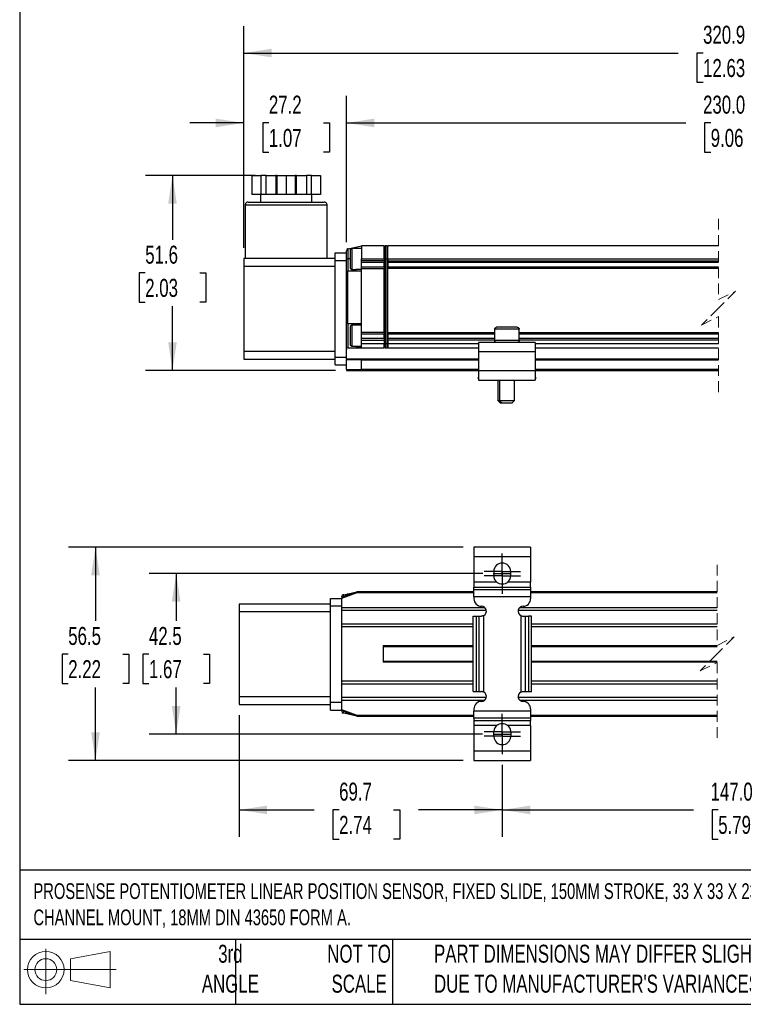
# Model space of a CAD drawing. Header units: millimetres. Extents: x 14 to 614, y 14 to 471.
# Tile 1 of 8: x 14 to 206, y 14 to 275. Entities that reach past the tile are written whole.
import ezdxf

# ---------------------------------------------------------------- set-up
doc = ezdxf.new("R2010")
doc.units = ezdxf.units.MM
doc.header["$LTSCALE"] = 2.25
doc.linetypes.add('CENTERX2', pattern=[20.32, 12.7, -2.54, 2.54, -2.54])
doc.linetypes.add('HIDDEN', pattern=[1.905, 1.27, -0.635])
doc.layers.add('CENTER', color=40, linetype='CENTERX2')
doc.layers.add('DIMENSIONS', color=140, linetype='Continuous', lineweight=25)
doc.layers.add('TEXT', color=140, linetype='Continuous', lineweight=25)
doc.styles.add('SLDTEXTSTYLE0', font='TXT', dxfattribs={"width": 0.7})
doc.dimstyles.new('SLDDIMSTYLE0', dxfattribs={"dimtxt": 4.855518, "dimasz": 7.4295, "dimexe": 0, "dimexo": 0.0625, "dimgap": 1.213879, "dimtad": 0, "dimtih": 1, "dimtoh": 1, "dimrnd": 1e-09, "dimzin": 12, "dimdsep": 46, "dimtxsty": 'SLDTEXTSTYLE0', "dimsah": 1, "dimcen": 0.09, "dimadec": 0, "dimazin": 3, "dimtfac": 1, "dimtofl": 0, "dimtmove": 0, "dimatfit": 3, "dimfxl": 0, "dimfrac": 2, "dimtolj": 1, "dimtzin": 12, "dimarcsym": 0})
doc.dimstyles.new('SLDDIMSTYLE1', dxfattribs={"dimtxt": 4.855518, "dimasz": 7.4295, "dimexe": 0, "dimexo": 0.0625, "dimgap": 1.213879, "dimtad": 0, "dimtih": 1, "dimtoh": 1, "dimrnd": 1e-09, "dimzin": 12, "dimdsep": 46, "dimtxsty": 'SLDTEXTSTYLE0', "dimsah": 1, "dimcen": 0.09, "dimadec": 0, "dimazin": 3, "dimtfac": 1, "dimtmove": 0, "dimatfit": 0, "dimfxl": 0, "dimfrac": 2, "dimtolj": 1, "dimtzin": 12, "dimarcsym": 0})
doc.dimstyles.new('SLDDIMSTYLE2', dxfattribs={"dimtxt": 4.855518, "dimasz": 7.4295, "dimexe": 0, "dimexo": 0.0625, "dimgap": 1.213879, "dimtad": 0, "dimtih": 1, "dimtoh": 1, "dimrnd": 1e-09, "dimzin": 4, "dimdsep": 46, "dimtxsty": 'SLDTEXTSTYLE0', "dimsah": 1, "dimcen": 0.09, "dimadec": 0, "dimazin": 1, "dimtfac": 1, "dimtofl": 0, "dimtmove": 0, "dimatfit": 3, "dimfxl": 0, "dimfrac": 2, "dimtolj": 1, "dimtzin": 12, "dimarcsym": 0})

# ---------------------------------------------------------------- blocks, each defined once
blk = doc.blocks.new('Block11')
at = {"color": 7, "linetype": 'Continuous', "lineweight": 18}
for p, q in [((5.82, 11.95), (5.82, 0)), ((12.33, 9.38), (22.89, 11.32)), ((22.89, 11.32), (22.89, 1.65)), ((12.33, 3.59), (12.33, 9.38)), ((0, 6.48), (24.47, 6.48)), ((12.33, 3.59), (22.89, 1.65))]:
    blk.add_line(p, q, dxfattribs=at)
for radius in [4.84, 2.89]:
    blk.add_circle((5.82, 6.48), radius, dxfattribs=at)
blk = doc.blocks.new('Block12')
at = {"color": 7, "linetype": 'Continuous'}
blk.add_blockref('Block11', (0, 0), dxfattribs=at)
blk = doc.blocks.new('_D')
at = {"layer": 'DIMENSIONS'}
for p, q in [((76.67, 233.84), (47.6, 233.84)), ((54.75, 233.84), (54.75, 216.85)), ((47.53, 208.05), (45.9, 208.05)), ((45.9, 208.05), (45.9, 200.33)), ((61.96, 208.05), (63.59, 208.05)), ((63.59, 208.05), (63.59, 200.33)), ((45.9, 200.33), (47.53, 200.33)), ((54.75, 182.24), (54.75, 199.24)), ((63.59, 200.33), (61.96, 200.33)), ((97.96, 182.24), (47.6, 182.24))]:
    blk.add_line(p, q, dxfattribs=at)
for points in [[(54.75, 233.84), (53.61, 226.41), (55.89, 226.41)], [(54.75, 182.24), (55.89, 189.67), (53.61, 189.67)]]:
    blk.add_solid(points, dxfattribs=at)
at = {"layer": 'DIMENSIONS', "char_height": 4.762, "attachment_point": 1, "style": 'SLDTEXTSTYLE0'}
for s, insert in [('51.6', (47.53, 215.27)), ('2.03', (47.53, 206.47))]:
    blk.add_mtext(s, dxfattribs=dict(at, insert=insert))
blk = doc.blocks.new('_D_1')
at = {"layer": 'DIMENSIONS'}
for p, q in [((73.62, 214.69), (73.62, 254.93)), ((100.82, 216.19), (100.82, 254.93)), ((73.62, 247.78), (59.33, 247.78)), ((80.28, 247.78), (78.65, 247.78)), ((78.65, 247.78), (78.65, 240.07)), ((94.71, 247.78), (96.34, 247.78)), ((96.34, 247.78), (96.34, 240.07)), ((100.82, 247.78), (115.11, 247.78)), ((78.65, 240.07), (80.28, 240.07)), ((96.34, 240.07), (94.71, 240.07))]:
    blk.add_line(p, q, dxfattribs=at)
for points in [[(73.62, 247.78), (66.19, 248.93), (66.19, 246.64)], [(100.82, 247.78), (108.25, 246.64), (108.25, 248.93)]]:
    blk.add_solid(points, dxfattribs=at)
at = {"layer": 'DIMENSIONS', "char_height": 4.762, "attachment_point": 1, "style": 'SLDTEXTSTYLE0'}
for s, insert in [('27.2', (80.28, 255.01)), ('1.07', (80.28, 246.2))]:
    blk.add_mtext(s, dxfattribs=dict(at, insert=insert))
blk = doc.blocks.new('_D_2')
at = {"layer": 'DIMENSIONS'}
for p, q in [((100.82, 216.19), (100.82, 254.93)), ((327.93, 214.59), (327.93, 254.93)), ((268.21, 250.96), (265.04, 244.61)), ((269.8, 247.78), (268.21, 250.96)), ((100.82, 247.78), (190.71, 247.78)), ((197.29, 247.78), (195.66, 247.78)), ((195.66, 247.78), (195.66, 240.07)), ((211.72, 247.78), (213.35, 247.78)), ((213.35, 247.78), (213.35, 240.07)), ((263.45, 247.78), (218.3, 247.78)), ((265.04, 244.61), (263.45, 247.78)), ((327.93, 247.78), (269.8, 247.78)), ((195.66, 240.07), (197.29, 240.07)), ((213.35, 240.07), (211.72, 240.07))]:
    blk.add_line(p, q, dxfattribs=at)
for points in [[(100.82, 247.78), (108.25, 246.64), (108.25, 248.93)], [(327.93, 247.78), (320.5, 248.93), (320.5, 246.64)]]:
    blk.add_solid(points, dxfattribs=at)
at = {"layer": 'DIMENSIONS', "char_height": 4.762, "attachment_point": 1, "style": 'SLDTEXTSTYLE0'}
for s, insert in [('230.0', (195.27, 255.01)), ('9.06', (197.29, 246.2))]:
    blk.add_mtext(s, dxfattribs=dict(at, insert=insert))
blk = doc.blocks.new('_D_4')
at = {"layer": 'DIMENSIONS'}
for p, q in [((73.62, 214.69), (73.62, 273.45)), ((391.58, 205.09), (391.58, 273.45)), ((267.35, 269.48), (264.17, 263.13)), ((268.94, 266.3), (267.35, 269.48)), ((73.62, 266.3), (188.69, 266.3)), ((195.27, 266.3), (193.64, 266.3)), ((193.64, 266.3), (193.64, 258.58)), ((213.74, 266.3), (215.37, 266.3)), ((215.37, 266.3), (215.37, 258.58)), ((262.59, 266.3), (220.32, 266.3)), ((264.17, 263.13), (262.59, 266.3)), ((391.58, 266.3), (268.94, 266.3)), ((193.64, 258.58), (195.27, 258.58)), ((215.37, 258.58), (213.74, 258.58))]:
    blk.add_line(p, q, dxfattribs=at)
for points in [[(73.62, 266.3), (81.05, 265.16), (81.05, 267.44)], [(391.58, 266.3), (384.15, 267.44), (384.15, 265.16)]]:
    blk.add_solid(points, dxfattribs=at)
at = {"layer": 'DIMENSIONS', "char_height": 4.762, "attachment_point": 1, "style": 'SLDTEXTSTYLE0'}
for s, insert in [('320.9', (195.27, 273.53)), ('12.63', (195.27, 264.72))]:
    blk.add_mtext(s, dxfattribs=dict(at, insert=insert))
blk = doc.blocks.new('SW_BROKEN_VIEW_2')
at = {"color": 0, "linetype": 'CENTERX2'}
for p, q in [((0, 0), (4.56, 0)), ((-0.08, -42.5), (4.65, -42.5))]:
    blk.add_line(p, q, dxfattribs=at)
blk = doc.blocks.new('_D_9')
at = {"layer": 'DIMENSIONS'}
for p, q in [((136.95, 128.38), (48.59, 128.38)), ((55.73, 128.38), (55.73, 115.84)), ((48.52, 107.04), (46.89, 107.04)), ((46.89, 107.04), (46.89, 99.32)), ((62.95, 107.04), (64.58, 107.04)), ((64.58, 107.04), (64.58, 99.32)), ((46.89, 99.32), (48.52, 99.32)), ((64.58, 99.32), (62.95, 99.32)), ((55.73, 85.88), (55.73, 98.23)), ((136.87, 85.88), (48.59, 85.88))]:
    blk.add_line(p, q, dxfattribs=at)
for points in [[(55.73, 128.38), (54.59, 120.95), (56.88, 120.95)], [(55.73, 85.88), (56.88, 93.31), (54.59, 93.31)]]:
    blk.add_solid(points, dxfattribs=at)
at = {"layer": 'DIMENSIONS', "char_height": 4.762, "attachment_point": 1, "style": 'SLDTEXTSTYLE0'}
for s, insert in [('42.5', (48.52, 114.26)), ('1.67', (48.52, 105.46))]:
    blk.add_mtext(s, dxfattribs=dict(at, insert=insert))
blk = doc.blocks.new('_D_14')
at = {"layer": 'DIMENSIONS'}
for p, q in [((142.09, 77.69), (142.09, 58.64)), ((288.66, 77.69), (288.66, 58.64)), ((249.04, 68.96), (245.86, 62.61)), ((250.62, 65.79), (249.04, 68.96)), ((142.09, 65.79), (192.7, 65.79)), ((199.28, 65.79), (197.65, 65.79)), ((197.65, 65.79), (197.65, 58.07)), ((213.71, 65.79), (215.34, 65.79)), ((215.34, 65.79), (215.34, 58.07)), ((244.27, 65.79), (220.29, 65.79)), ((245.86, 62.61), (244.27, 65.79)), ((288.66, 65.79), (250.62, 65.79)), ((197.65, 58.07), (199.28, 58.07)), ((215.34, 58.07), (213.71, 58.07))]:
    blk.add_line(p, q, dxfattribs=at)
for points in [[(142.09, 65.79), (149.52, 64.64), (149.52, 66.93)], [(288.66, 65.79), (281.23, 66.93), (281.23, 64.64)]]:
    blk.add_solid(points, dxfattribs=at)
at = {"layer": 'DIMENSIONS', "char_height": 4.762, "attachment_point": 1, "style": 'SLDTEXTSTYLE0'}
for s, insert in [('147.0', (197.26, 73.01)), ('5.79', (199.28, 64.21))]:
    blk.add_mtext(s, dxfattribs=dict(at, insert=insert))
blk = doc.blocks.new('_D_15')
at = {"layer": 'DIMENSIONS'}
for p, q in [((72.39, 90.87), (72.39, 58.64)), ((142.09, 77.69), (142.09, 58.64)), ((72.39, 65.79), (92.31, 65.79)), ((98.89, 65.79), (97.26, 65.79)), ((97.26, 65.79), (97.26, 58.07)), ((113.32, 65.79), (114.95, 65.79)), ((114.95, 65.79), (114.95, 58.07)), ((142.09, 65.79), (119.9, 65.79)), ((97.26, 58.07), (98.89, 58.07)), ((114.95, 58.07), (113.32, 58.07))]:
    blk.add_line(p, q, dxfattribs=at)
for points in [[(72.39, 65.79), (79.82, 64.64), (79.82, 66.93)], [(142.09, 65.79), (134.66, 66.93), (134.66, 64.64)]]:
    blk.add_solid(points, dxfattribs=at)
at = {"layer": 'DIMENSIONS', "char_height": 4.762, "attachment_point": 1, "style": 'SLDTEXTSTYLE0'}
for s, insert in [('69.7', (98.89, 73.01)), ('2.74', (98.89, 64.21))]:
    blk.add_mtext(s, dxfattribs=dict(at, insert=insert))
blk = doc.blocks.new('_D_16')
at = {"layer": 'DIMENSIONS'}
for p, q in [((131.73, 135.38), (27.21, 135.38)), ((34.35, 135.38), (34.35, 115.84)), ((27.14, 107.04), (25.51, 107.04)), ((25.51, 107.04), (25.51, 99.32)), ((41.57, 107.04), (43.2, 107.04)), ((43.2, 107.04), (43.2, 99.32)), ((25.51, 99.32), (27.14, 99.32)), ((43.2, 99.32), (41.57, 99.32)), ((34.35, 78.88), (34.35, 98.23)), ((131.73, 78.88), (27.21, 78.88))]:
    blk.add_line(p, q, dxfattribs=at)
for points in [[(34.35, 135.38), (33.21, 127.95), (35.5, 127.95)], [(34.35, 78.88), (35.5, 86.31), (33.21, 86.31)]]:
    blk.add_solid(points, dxfattribs=at)
at = {"layer": 'DIMENSIONS', "char_height": 4.762, "attachment_point": 1, "style": 'SLDTEXTSTYLE0'}
for s, insert in [('56.5', (27.14, 114.26)), ('2.22', (27.14, 105.46))]:
    blk.add_mtext(s, dxfattribs=dict(at, insert=insert))
blk = doc.blocks.new('SW_CENTERMARKSYMBOL_4')
at = {"layer": 'CENTER', "color": 0}
for p, q in [((0, 2.54), (0, 4.79)), ((-2.54, 0), (-4.79, 0)), ((0, 0), (-2.54, 0)), ((0, 0), (0, 2.54)), ((0, 0), (0, -2.54)), ((0, 0), (2.54, 0)), ((2.54, 0), (4.79, 0)), ((0, -2.54), (0, -4.79))]:
    blk.add_line(p, q, dxfattribs=at)
blk = doc.blocks.new('SW_CENTERMARKSYMBOL_5')
at = {"layer": 'CENTER', "color": 0}
for p, q in [((0, 2.54), (0, 4.79)), ((-2.54, 0), (-4.79, 0)), ((0, 0), (-2.54, 0)), ((0, 0), (0, 2.54)), ((0, 0), (0, -2.54)), ((0, 0), (2.54, 0)), ((2.54, 0), (4.79, 0)), ((0, -2.54), (0, -4.79))]:
    blk.add_line(p, q, dxfattribs=at)
blk = doc.blocks.new('SW_CENTERMARKSYMBOL_6')
at = {"layer": 'CENTER', "color": 0}
for p, q in [((0, 2.54), (0, 4.79)), ((-2.54, 0), (-4.79, 0)), ((0, 0), (-2.54, 0)), ((0, 0), (0, 2.54)), ((0, 0), (0, -2.54)), ((0, 0), (2.54, 0)), ((2.54, 0), (4.79, 0)), ((0, -2.54), (0, -4.79))]:
    blk.add_line(p, q, dxfattribs=at)
blk = doc.blocks.new('SW_CENTERMARKSYMBOL_7')
at = {"layer": 'CENTER', "color": 0}
for p, q in [((0, 2.54), (0, 4.79)), ((-2.54, 0), (-4.79, 0)), ((0, 0), (-2.54, 0)), ((0, 0), (0, 2.54)), ((0, 0), (0, -2.54)), ((0, 0), (2.54, 0)), ((2.54, 0), (4.79, 0)), ((0, -2.54), (0, -4.79))]:
    blk.add_line(p, q, dxfattribs=at)

msp = doc.modelspace()

# ---------------------------------------------------------------- linework, layer by layer
for p, q in [((75.789, 233.837), (75.789, 228.837)), ((75.789, 233.837), (78.164, 233.837)), ((78.164, 233.837), (78.164, 228.837)), ((79.53, 233.837), (78.164, 233.837)), ((79.53, 228.837), (79.53, 233.837)), ((79.53, 233.837), (82.128, 233.837)), ((82.128, 233.837), (82.128, 228.837)), ((82.494, 233.837), (82.128, 233.837)), ((82.494, 228.837), (82.494, 233.837)), ((82.494, 233.837), (84.869, 233.837)), ((84.869, 233.837), (84.869, 228.837)), ((84.869, 233.837), (87.244, 233.837)), ((87.244, 233.837), (87.244, 228.837)), ((87.61, 233.837), (87.244, 233.837)), ((87.61, 228.837), (87.61, 233.837)), ((87.61, 233.837), (90.208, 233.837)), ((90.208, 233.837), (90.208, 228.837)), ((91.574, 233.837), (90.208, 233.837)), ((91.574, 228.837), (91.574, 233.837)), ((91.574, 233.837), (93.949, 233.837)), ((93.949, 233.837), (93.949, 228.837)), ((78.164, 228.837), (75.789, 228.837)), ((78.069, 228.837), (78.069, 226.837)), ((79.53, 228.837), (78.164, 228.837)), ((82.128, 228.837), (79.53, 228.837)), ((82.494, 228.837), (82.128, 228.837)), ((84.869, 228.837), (82.494, 228.837)), ((87.244, 228.837), (84.869, 228.837)), ((87.61, 228.837), (87.244, 228.837)), ((90.208, 228.837), (87.61, 228.837)), ((91.574, 228.837), (90.208, 228.837)), ((93.949, 228.837), (91.574, 228.837)), ((91.669, 226.837), (91.669, 228.837)), ((74.019, 226.037), (74.019, 211.837)), ((95.719, 226.037), (74.019, 226.037)), ((74.819, 226.837), (93.88, 226.837)), ((93.88, 226.837), (94.919, 226.837)), ((95.719, 211.837), (95.719, 226.037)), ((100.819, 213.337), (100.819, 213.915)), ((101.319, 214.429), (104.819, 215.237)), ((101.319, 211.737), (101.319, 214.429)), ((102.219, 214.537), (101.819, 214.137)), ((101.819, 214.137), (101.819, 209.337)), ((104.819, 214.537), (102.219, 214.537)), ((102.219, 214.537), (102.219, 208.937)), ((110.819, 215.237), (104.819, 215.237)), ((104.819, 215.237), (104.819, 211.737)), ((110.819, 211.737), (110.819, 215.237)), ((111.073, 215.237), (110.819, 214.983)), ((111.073, 215.237), (111.073, 211.737)), ((111.565, 215.237), (111.073, 215.237)), ((111.565, 211.737), (111.565, 215.237)), ((111.565, 215.237), (111.819, 214.983)), ((111.819, 211.737), (111.819, 215.237)), ((199.378, 215.237), (111.819, 215.237)), ((73.619, 211.837), (73.619, 209.837)), ((97.819, 211.837), (73.619, 211.837)), ((97.819, 213.337), (100.819, 213.337)), ((97.819, 211.337), (97.819, 213.337)), ((97.819, 211.337), (100.819, 211.337)), ((97.819, 185.737), (97.819, 211.337)), ((100.819, 211.337), (100.819, 213.337)), ((100.819, 211.737), (101.319, 211.737)), ((100.819, 208.037), (100.819, 211.337)), ((101.319, 208.537), (101.319, 211.737)), ((101.819, 211.737), (101.319, 211.737)), ((104.819, 211.737), (110.819, 211.737)), ((104.819, 211.237), (104.819, 211.737)), ((110.819, 211.737), (110.819, 211.237)), ((111.073, 211.737), (110.819, 211.737)), ((111.073, 211.737), (111.565, 211.737)), ((111.073, 211.737), (111.073, 189.237)), ((111.565, 211.737), (111.819, 211.737)), ((111.565, 189.237), (111.565, 211.737)), ((111.819, 211.737), (199.378, 211.737)), ((111.819, 211.737), (111.819, 211.237)), ((73.619, 209.837), (97.819, 209.837)), ((73.619, 209.837), (73.619, 187.237)), ((101.819, 209.337), (102.219, 208.937)), ((102.219, 208.937), (103.319, 208.937)), ((103.319, 208.987), (103.319, 208.537)), ((104.819, 208.987), (103.319, 208.987)), ((104.819, 210.837), (104.819, 211.237)), ((110.819, 211.237), (104.819, 211.237)), ((110.819, 210.837), (104.819, 210.837)), ((104.819, 209.637), (104.819, 210.837)), ((104.819, 209.237), (104.819, 209.637)), ((104.819, 209.637), (110.819, 209.637)), ((104.819, 208.537), (104.819, 209.237)), ((104.819, 209.237), (110.819, 209.237)), ((110.819, 211.237), (110.819, 210.898)), ((110.819, 209.575), (110.819, 210.898)), ((110.819, 209.575), (110.819, 209.237)), ((110.819, 192.237), (110.819, 209.237)), ((111.819, 211.237), (199.378, 211.237)), ((111.819, 210.898), (111.819, 211.237)), ((111.819, 210.898), (111.819, 209.575)), ((199.378, 210.837), (111.819, 210.837)), ((111.819, 209.637), (199.378, 209.637)), ((111.819, 209.237), (111.819, 209.575)), ((111.819, 192.237), (111.819, 209.237)), ((199.378, 209.237), (111.819, 209.237)), ((100.819, 195.137), (100.819, 208.037)), ((101.207, 194.649), (101.207, 208.524)), ((104.819, 208.537), (101.319, 208.537)), ((104.819, 194.637), (104.819, 208.537)), ((100.819, 185.737), (100.819, 195.137)), ((101.319, 194.637), (104.819, 194.637)), ((101.319, 188.237), (101.319, 194.637)), ((102.219, 194.237), (101.819, 193.837)), ((101.819, 193.837), (101.819, 189.037)), ((103.319, 194.237), (102.219, 194.237)), ((102.219, 194.237), (102.219, 188.637)), ((103.319, 194.637), (103.319, 194.187)), ((104.819, 194.187), (103.319, 194.187)), ((104.819, 192.237), (104.819, 194.637)), ((140.069, 193.137), (140.069, 190.137)), ((146.569, 193.137), (140.069, 193.137)), ((146.069, 193.637), (140.569, 193.637)), ((146.569, 190.137), (146.569, 193.137)), ((110.819, 192.237), (104.819, 192.237)), ((104.819, 191.837), (104.819, 192.237)), ((110.819, 191.837), (104.819, 191.837)), ((104.819, 190.637), (104.819, 191.837)), ((110.819, 190.637), (104.819, 190.637)), ((104.819, 190.237), (104.819, 190.637)), ((110.819, 192.237), (110.819, 191.898)), ((110.819, 190.575), (110.819, 191.898)), ((110.819, 190.575), (110.819, 190.237)), ((111.819, 192.237), (140.069, 192.237)), ((111.819, 191.898), (111.819, 192.237)), ((111.819, 191.898), (111.819, 190.575)), ((140.069, 191.837), (111.819, 191.837)), ((140.069, 190.637), (111.819, 190.637)), ((111.819, 190.237), (111.819, 190.575)), ((146.569, 192.237), (199.378, 192.237)), ((199.378, 191.837), (146.569, 191.837)), ((199.378, 190.637), (146.569, 190.637)), ((101.319, 188.237), (104.819, 188.237)), ((101.819, 189.037), (102.219, 188.637)), ((102.219, 188.637), (104.819, 188.637)), ((103.319, 188.637), (103.319, 188.513)), ((103.319, 188.513), (104.819, 188.513)), ((104.819, 189.237), (104.819, 190.237)), ((104.819, 190.237), (110.819, 190.237)), ((110.819, 189.237), (104.819, 189.237)), ((104.819, 188.237), (104.819, 189.237)), ((104.819, 188.237), (110.819, 188.237)), ((110.819, 190.237), (110.819, 189.237)), ((110.819, 188.237), (110.819, 189.237)), ((111.073, 189.237), (110.819, 189.237)), ((111.073, 188.237), (110.819, 188.491)), ((111.073, 189.237), (111.073, 188.237)), ((111.565, 189.237), (111.073, 189.237)), ((111.073, 188.237), (111.565, 188.237)), ((111.565, 188.237), (111.565, 189.237)), ((111.565, 189.237), (111.819, 189.237)), ((111.565, 188.237), (111.819, 188.491)), ((140.069, 190.237), (111.819, 190.237)), ((111.819, 190.237), (111.819, 189.237)), ((111.819, 189.237), (111.819, 188.237)), ((135.819, 189.237), (111.819, 189.237)), ((111.819, 188.237), (135.819, 188.237)), ((135.819, 189.637), (135.819, 187.137)), ((150.819, 189.637), (135.819, 189.637)), ((146.569, 190.137), (140.069, 190.137)), ((199.378, 190.237), (146.569, 190.237)), ((150.819, 189.637), (150.819, 187.137)), ((199.378, 189.237), (150.819, 189.237)), ((150.819, 188.237), (199.378, 188.237)), ((97.819, 187.237), (73.619, 187.237)), ((73.619, 187.237), (73.619, 185.237)), ((73.619, 185.237), (97.819, 185.237)), ((97.819, 183.737), (97.819, 185.737)), ((97.819, 185.737), (100.819, 185.737)), ((100.819, 185.237), (100.819, 185.737)), ((100.819, 185.237), (100.819, 185.037)), ((104.855, 185.237), (100.819, 185.237)), ((135.819, 185.237), (104.855, 185.237)), ((150.819, 187.137), (135.819, 187.137)), ((135.819, 187.137), (135.819, 182.137)), ((150.819, 187.137), (150.819, 182.137)), ((199.378, 185.237), (150.819, 185.237)), ((97.819, 183.737), (100.819, 183.737)), ((104.819, 185.037), (100.819, 185.037)), ((100.819, 182.437), (100.819, 185.037)), ((104.819, 182.437), (104.819, 185.037)), ((104.819, 185.037), (135.819, 185.037)), ((150.819, 185.037), (199.378, 185.037)), ((100.819, 182.437), (104.819, 182.437)), ((100.819, 182.437), (100.819, 182.237)), ((100.819, 182.237), (104.855, 182.237)), ((135.819, 182.437), (104.819, 182.437)), ((104.855, 182.237), (135.819, 182.237)), ((135.819, 180.457), (135.606, 180.179)), ((135.606, 180.179), (135.819, 180.015)), ((135.819, 182.137), (135.819, 179.637)), ((150.819, 182.137), (135.819, 182.137)), ((199.378, 182.437), (150.819, 182.437)), ((150.819, 182.237), (199.378, 182.237)), ((150.819, 182.137), (150.819, 179.637)), ((151.033, 180.179), (150.819, 180.457)), ((151.033, 180.179), (150.819, 180.015)), ((135.819, 179.637), (150.819, 179.637)), ((136.311, 179.637), (136.398, 179.57)), ((136.398, 179.57), (136.45, 179.637)), ((140.954, 179.637), (140.954, 174.237)), ((141.319, 179.637), (141.319, 174.237)), ((145.319, 174.237), (145.319, 179.637)), ((150.188, 179.637), (150.24, 179.57)), ((150.327, 179.637), (150.24, 179.57)), ((140.954, 174.237), (141.554, 173.637)), ((140.954, 174.237), (141.319, 174.237)), ((141.319, 174.237), (141.919, 173.637)), ((141.319, 174.237), (145.319, 174.237)), ((141.554, 173.637), (141.919, 173.637)), ((141.919, 173.637), (144.719, 173.637)), ((144.719, 173.637), (145.319, 174.237)), ((149.59, 135.384), (134.59, 135.384)), ((134.59, 135.384), (134.59, 132.884)), ((149.59, 135.384), (149.59, 132.884)), ((134.59, 132.884), (149.59, 132.884)), ((134.59, 132.884), (134.59, 126.086)), ((149.59, 132.884), (149.59, 126.086)), ((139.84, 128.934), (139.84, 128.764)), ((139.84, 128.004), (139.84, 127.834)), ((144.34, 128.764), (144.34, 128.934)), ((144.34, 127.834), (144.34, 128.004)), ((140.674, 126.086), (134.59, 126.086)), ((134.59, 126.086), (134.59, 124.836)), ((140.995, 125.88), (140.801, 125.956)), ((143.378, 125.955), (142.973, 125.799)), ((149.59, 126.086), (143.506, 126.086)), ((149.59, 124.836), (149.59, 126.086)), ((99.59, 122.108), (103.59, 123.604)), ((99.59, 121.895), (103.626, 123.404)), ((100.09, 122.796), (103.59, 123.604)), ((100.09, 122.295), (100.09, 122.796)), ((100.99, 122.904), (100.59, 122.504)), ((101.717, 122.904), (100.99, 122.904)), ((100.99, 122.904), (100.99, 122.632)), ((134.59, 123.604), (103.59, 123.604)), ((103.626, 123.404), (134.59, 123.404)), ((134.59, 124.836), (149.59, 124.836)), ((134.59, 124.206), (134.59, 124.836)), ((134.59, 124.206), (149.59, 124.206)), ((134.59, 122.332), (134.59, 124.206)), ((149.59, 124.836), (149.59, 124.206)), ((149.59, 124.206), (149.59, 122.332)), ((198.968, 123.604), (149.59, 123.604)), ((149.59, 123.404), (198.968, 123.404)), ((96.59, 120.324), (72.39, 120.324)), ((72.39, 120.324), (72.39, 118.324)), ((96.59, 121.824), (99.59, 121.824)), ((96.59, 119.824), (96.59, 121.824)), ((99.59, 122.108), (99.59, 122.283)), ((99.59, 122.108), (99.59, 121.895)), ((99.59, 119.354), (99.59, 121.895)), ((100.59, 122.504), (100.59, 122.482)), ((134.59, 122.332), (149.59, 122.332)), ((134.59, 122.332), (134.59, 121.734)), ((149.59, 122.332), (149.59, 121.734)), ((72.39, 118.324), (96.59, 118.324)), ((72.39, 118.324), (72.39, 95.724)), ((96.59, 119.824), (99.59, 119.824)), ((96.59, 94.224), (96.59, 119.824)), ((137.508, 119.354), (99.59, 119.354)), ((99.59, 118.679), (99.59, 119.354)), ((99.59, 118.679), (137.866, 118.679)), ((99.59, 115.029), (99.59, 118.679)), ((146.313, 118.679), (198.968, 118.679)), ((198.968, 119.354), (146.671, 119.354)), ((134.376, 115.029), (99.59, 115.029)), ((99.59, 114.354), (99.59, 115.029)), ((134.376, 97.134), (134.376, 117.134)), ((134.376, 117.134), (135.169, 117.134)), ((135.169, 117.134), (135.169, 97.134)), ((135.169, 117.134), (136.001, 117.134)), ((136.001, 97.134), (136.001, 117.134)), ((136.001, 117.134), (136.59, 117.134)), ((137.19, 96.987), (137.19, 117.281)), ((146.989, 117.281), (146.989, 96.987)), ((147.59, 117.134), (148.178, 117.134)), ((148.178, 117.134), (148.178, 97.134)), ((148.178, 117.134), (149.01, 117.134)), ((149.01, 117.134), (149.01, 97.134)), ((149.803, 117.134), (149.01, 117.134)), ((149.803, 97.134), (149.803, 117.134)), ((198.968, 115.029), (149.803, 115.029)), ((99.59, 114.354), (134.376, 114.354)), ((99.59, 99.854), (99.59, 114.354)), ((149.803, 114.354), (198.968, 114.354)), ((110.59, 109.304), (110.59, 104.904)), ((110.59, 109.304), (134.376, 109.304)), ((110.59, 109.104), (134.376, 109.104)), ((149.803, 109.304), (198.968, 109.304)), ((149.803, 109.104), (198.968, 109.104)), ((134.376, 105.104), (110.59, 105.104)), ((134.376, 104.904), (110.59, 104.904)), ((198.968, 105.104), (149.803, 105.104)), ((198.968, 104.904), (149.803, 104.904)), ((134.376, 99.854), (99.59, 99.854)), ((99.59, 99.179), (99.59, 99.854)), ((99.59, 99.179), (134.376, 99.179)), ((99.59, 95.529), (99.59, 99.179)), ((198.968, 99.854), (149.803, 99.854)), ((149.803, 99.179), (198.968, 99.179)), ((134.376, 97.134), (135.169, 97.134)), ((135.169, 97.134), (136.001, 97.134)), ((136.001, 97.134), (136.59, 97.134)), ((147.59, 97.134), (148.178, 97.134)), ((148.178, 97.134), (149.01, 97.134)), ((149.01, 97.134), (149.803, 97.134)), ((96.59, 95.724), (72.39, 95.724)), ((72.39, 95.724), (72.39, 93.724)), ((96.59, 92.224), (96.59, 94.224)), ((99.59, 94.224), (96.59, 94.224)), ((137.853, 95.529), (99.59, 95.529)), ((99.59, 94.854), (99.59, 95.529)), ((99.59, 94.854), (137.444, 94.854)), ((99.59, 92.313), (99.59, 94.854)), ((198.968, 95.529), (146.326, 95.529)), ((146.736, 94.854), (198.968, 94.854)), ((72.39, 93.724), (96.59, 93.724)), ((96.59, 92.224), (99.59, 92.224)), ((103.626, 90.804), (99.59, 92.313)), ((99.59, 92.313), (99.59, 92.099)), ((103.59, 90.604), (99.59, 92.099)), ((99.59, 91.925), (99.59, 92.099)), ((100.09, 91.412), (100.09, 91.912)), ((103.59, 90.604), (100.09, 91.412)), ((100.59, 91.725), (100.59, 91.704)), ((100.59, 91.704), (100.99, 91.304)), ((100.99, 91.576), (100.99, 91.304)), ((100.99, 91.304), (101.717, 91.304)), ((134.59, 92.534), (134.59, 91.936)), ((149.59, 91.936), (134.59, 91.936)), ((134.59, 90.062), (134.59, 91.936)), ((149.59, 92.534), (149.59, 91.936)), ((149.59, 91.936), (149.59, 90.062)), ((103.59, 90.604), (134.59, 90.604)), ((134.59, 90.804), (103.626, 90.804)), ((149.59, 90.062), (134.59, 90.062)), ((134.59, 90.062), (134.59, 89.432)), ((134.59, 89.432), (149.59, 89.432)), ((134.59, 89.432), (134.59, 88.182)), ((198.968, 90.804), (149.59, 90.804)), ((149.59, 90.604), (198.968, 90.604)), ((149.59, 90.062), (149.59, 89.432)), ((149.59, 88.182), (149.59, 89.432)), ((140.674, 88.182), (134.59, 88.182)), ((134.59, 88.182), (134.59, 81.384)), ((149.59, 88.182), (143.506, 88.182)), ((149.59, 88.182), (149.59, 81.384)), ((149.59, 81.384), (134.59, 81.384)), ((134.59, 81.384), (134.59, 78.884)), ((149.59, 81.384), (149.59, 78.884)), ((134.59, 78.884), (149.59, 78.884))]:
    msp.add_line(p, q)
at = {"color": 7, "linetype": 'HIDDEN', "lineweight": 18}
for p, q in [((199.378, 222.38), (199.378, 200.987)), ((199.378, 200.987), (203.878, 203.237)), ((203.878, 203.237), (199.378, 198.737)), ((199.378, 198.737), (194.878, 194.237)), ((194.878, 194.237), (199.378, 196.487)), ((199.378, 196.487), (199.378, 175.093)), ((198.968, 130.748), (198.968, 109.354)), ((198.968, 109.354), (203.468, 111.604)), ((203.468, 111.604), (198.968, 107.104)), ((198.968, 107.104), (194.468, 102.604)), ((194.468, 102.604), (198.968, 104.854)), ((198.968, 104.854), (198.968, 83.46))]:
    msp.add_line(p, q, dxfattribs=at)
at = {"flags": 128}
for points in [[(101.319, 214.429), (101.281, 214.42), (101.244, 214.411), (101.207, 214.403)], [(100.09, 122.796), (100.052, 122.787), (100.014, 122.778), (99.977, 122.77)], [(103.626, 123.404), (103.62, 123.439), (103.613, 123.472), (103.608, 123.504), (103.603, 123.532), (103.598, 123.557), (103.595, 123.577), (103.592, 123.592), (103.59, 123.601), (103.59, 123.604)], [(100.09, 91.412), (100.052, 91.421), (100.014, 91.429), (99.977, 91.438)], [(103.626, 90.804), (103.619, 90.765), (103.612, 90.727), (103.606, 90.693), (103.6, 90.662), (103.596, 90.637), (103.592, 90.619), (103.59, 90.608), (103.59, 90.604)]]:
    msp.add_lwpolyline(points, dxfattribs=at)
for centre, radius, start, end in [((101.319, 213.915), 0.5, 102.99885, 180.00176), ((101.319, 208.037), 0.5, 102.99906, 180.00165), ((101.319, 208.037), 0.5, 90.00024, 102.99997), ((101.319, 195.137), 0.5, 179.99833, 257.00096), ((101.319, 195.137), 0.5, 256.9995, 270.00029), ((101.319, 187.737), 0.5, 89.99824, 180.0024), ((105.123, 185.085), 0.308, 150.453, 189.04739), ((105.134, 182.39), 0.318, 171.61096, 208.88864), ((142.09, 128.934), 2.25, 0.00002, 179.99998), ((142.09, 128.384), 2.282, 170.40579, 189.59421), ((142.09, 127.834), 2.25, 180.00019, 230.99402), ((142.09, 127.834), 2.25, 309.00544, 359.99995), ((142.09, 128.384), 2.282, 350.40579, 9.59421), ((100.09, 122.283), 0.5, 102.99904, 180.00156), ((136.59, 121.734), 2, 180, 269.99989), ((147.59, 121.734), 2, 269.99989, 0), ((136.59, 118.434), 1.3, 297.49592, 89.99988), ((147.59, 118.434), 1.3, 90.00012, 242.50408), ((136.59, 95.834), 1.3, 270.00012, 62.50408), ((147.59, 95.834), 1.3, 117.49592, 269.99988), ((136.59, 92.534), 2, 90.00011, 180), ((147.59, 92.534), 2, 360, 90.00011), ((100.09, 91.925), 0.5, 179.99814, 257.00115), ((142.09, 85.884), 2.366, 161.25622, 198.74378), ((142.09, 86.434), 2.25, 129.00538, 174.64089), ((142.09, 86.434), 2.25, 5.35911, 50.99462), ((142.09, 85.884), 2.366, 341.25622, 18.74378), ((142.09, 85.334), 2.25, 185.3594, 354.6406)]:
    msp.add_arc(centre, radius, start, end)
for points, knots in [([(74.819, 226.837), (74.706, 226.822), (74.47, 226.793), (74.202, 226.577), (74.045, 226.308), (74.028, 226.125), (74.019, 226.037)], [0, 0, 0, 0, 0.2702635, 0.5624306, 0.7897356, 1, 1, 1, 1]), ([(95.719, 226.037), (95.705, 226.15), (95.676, 226.386), (95.459, 226.654), (95.19, 226.81), (95.007, 226.828), (94.919, 226.837)], [0, 0, 0, 0, 0.2702588, 0.5624284, 0.7897325, 1, 1, 1, 1]), ([(140.069, 193.137), (140.078, 193.207), (140.096, 193.355), (140.232, 193.523), (140.4, 193.62), (140.514, 193.631), (140.569, 193.637)], [0, 0, 0, 0, 0.27026066, 0.56242593, 0.78973659, 1, 1, 1, 1]), ([(146.069, 193.637), (146.14, 193.628), (146.287, 193.609), (146.455, 193.474), (146.553, 193.306), (146.564, 193.192), (146.569, 193.137)], [0, 0, 0, 0, 0.2702606, 0.5624289, 0.7897367, 1, 1, 1, 1]), ([(140.569, 189.637), (140.498, 189.645), (140.351, 189.664), (140.183, 189.799), (140.086, 189.967), (140.074, 190.082), (140.069, 190.137)], [0, 0, 0, 0, 0.2702606, 0.5624289, 0.7897367, 1, 1, 1, 1]), ([(146.569, 190.137), (146.56, 190.066), (146.542, 189.918), (146.407, 189.751), (146.239, 189.653), (146.124, 189.642), (146.069, 189.637)], [0, 0, 0, 0, 0.2702617, 0.5624258, 0.7897369, 1, 1, 1, 1]), ([(143.506, 126.086), (143.296, 125.947), (142.875, 125.669), (142.121, 125.547), (141.342, 125.651), (140.902, 125.937), (140.674, 126.086)], [0, 0, 0, 0, 0.2453474, 0.4905589, 0.7346787, 1, 1, 1, 1]), ([(137.19, 117.281), (137.084, 117.234), (136.892, 117.15), (136.683, 117.139), (136.59, 117.134)], [0, 0, 0, 0, 0.55246, 1, 1, 1, 1]), ([(146.989, 117.281), (147.096, 117.234), (147.287, 117.15), (147.496, 117.139), (147.59, 117.134)], [0, 0, 0, 0, 0.55246, 1, 1, 1, 1]), ([(137.19, 96.987), (137.084, 97.034), (136.892, 97.117), (136.683, 97.129), (136.59, 97.134)], [0, 0, 0, 0, 0.55246, 1, 1, 1, 1]), ([(146.989, 96.987), (147.096, 97.034), (147.287, 97.117), (147.496, 97.129), (147.59, 97.134)], [0, 0, 0, 0, 0.55246, 1, 1, 1, 1]), ([(140.674, 88.182), (140.884, 88.321), (141.304, 88.599), (142.059, 88.721), (142.838, 88.617), (143.277, 88.331), (143.506, 88.182)], [0, 0, 0, 0, 0.2453496, 0.4905588, 0.7346786, 1, 1, 1, 1])]:
    msp.add_open_spline(points, degree=3, knots=knots)
at = {"layer": 'TEXT'}
for p, q in [((14.287, 471.487), (14.287, 14.287)), ((614.362, 49.784), (14.287, 49.784)), ((614.362, 31.432), (14.287, 31.432)), ((71.437, 31.432), (71.437, 14.287)), ((112.976, 31.432), (112.976, 14.287)), ((14.287, 14.287), (614.362, 14.287))]:
    msp.add_line(p, q, dxfattribs=at)

# ---------------------------------------------------------------- block references
at = {"color": 7, "linetype": 'Continuous'}
msp.add_blockref('SW_BROKEN_VIEW_2', (139.808, 128.384), dxfattribs=at)
at = {"layer": 'CENTER'}
for name, p in [('SW_CENTERMARKSYMBOL_7', (142.09, 128.934)), ('SW_CENTERMARKSYMBOL_6', (142.09, 127.834)), ('SW_CENTERMARKSYMBOL_5', (142.09, 86.434)), ('SW_CENTERMARKSYMBOL_4', (142.09, 85.334))]:
    msp.add_blockref(name, p, dxfattribs=at)
at = {"layer": 'TEXT'}
msp.add_blockref('Block12', (15.385, 16.996), dxfattribs=at)

# ---------------------------------------------------------------- texts
at = {"layer": 'TEXT', "style": 'SLDTEXTSTYLE0'}
for s, insert, char_height, attachment_point in [('PROSENSE POTENTIOMETER LINEAR POSITION SENSOR, FIXED SLIDE, 150MM STROKE, 33 X 33 X 230MM BODY, ^JCHANNEL MOUNT, 18MM DIN 43650 FORM A.', (17.923, 46.354), 4.167187, 1), ('3rd^JANGLE', (70.084, 30.069), 4.7625, 2), ('NOT TO^JSCALE', (104.183, 30.069), 4.7625, 2), ("PART DIMENSIONS MAY DIFFER SLIGHTLY ^JDUE TO MANUFACTURER'S VARIANCES", (124.018, 30.069), 4.7625, 1)]:
    msp.add_mtext(s, dxfattribs=dict(at, insert=insert, char_height=char_height, attachment_point=attachment_point))

# ---------------------------------------------------------------- dimensions: what is measured, and where the dimension line sits
at = {"layer": 'DIMENSIONS'}
for base, p1, p2, text, dimstyle, picture, middle in [((391.576, 266.301), (73.619, 211.837), (391.576, 202.237), '320.9', 'SLDDIMSTYLE0', '_D_4', (204.508, 266.301)), ((327.926, 247.782), (100.819, 213.337), (327.926, 211.737), '230.0', 'SLDDIMSTYLE2', '_D_2', (204.508, 247.782)), ((142.09, 65.785), (288.655, 80.544), (142.09, 80.544), '147.0', 'SLDDIMSTYLE2', '_D_14', (206.496, 65.785))]:
    dim = msp.add_linear_dim(base=base, p1=p1, p2=p2, text=text, dimstyle=dimstyle, dxfattribs=at)
    dim.commit()
    dim.dimension.update_dxf_attribs({"geometry": picture, "text_midpoint": middle, "dimtype": 160})
for base, p1, p2, dimstyle, picture, middle in [((100.819, 247.782), (73.619, 211.837), (100.819, 213.337), 'SLDDIMSTYLE1', '_D_1', (87.495, 247.782)), ((72.39, 65.785), (142.09, 80.544), (72.39, 93.724), 'SLDDIMSTYLE0', '_D_15', (106.102, 65.785))]:
    dim = msp.add_linear_dim(base=base, p1=p1, p2=p2, dimstyle=dimstyle, dxfattribs=at)
    dim.commit()
    dim.dimension.update_dxf_attribs({"geometry": picture, "text_midpoint": middle, "dimtype": 160})
for base, p1, p2, picture, middle in [((54.748, 233.837), (100.819, 182.237), (79.53, 233.837), '_D', (54.748, 208.046)), ((34.353, 135.384), (134.59, 78.884), (134.59, 135.384), '_D_16', (34.353, 107.037)), ((55.734, 128.384), (139.724, 85.884), (139.808, 128.384), '_D_9', (55.734, 107.037))]:
    dim = msp.add_linear_dim(base=base, p1=p1, p2=p2, angle=90, dimstyle='SLDDIMSTYLE0', dxfattribs=at)
    dim.commit()
    dim.dimension.update_dxf_attribs({"geometry": picture, "text_midpoint": middle, "dimtype": 160})

doc.saveas('drawing.dxf')
